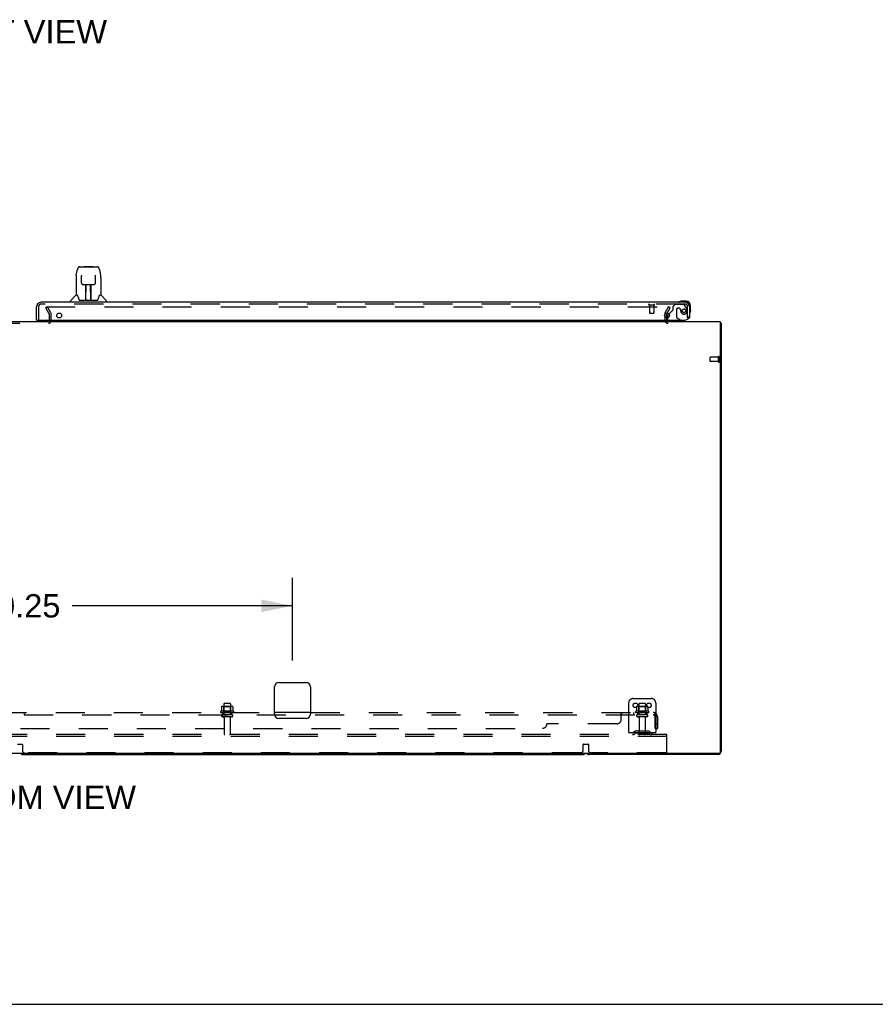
# Model space of a CAD drawing. Header units: inches. Extents: x 0 to 293, y 0 to 190.
# Tile 3 of 75: x 96 to 144, y 0 to 55. Entities that reach past the tile are written whole.
import ezdxf

# ---------------------------------------------------------------- set-up
doc = ezdxf.new("R2010")
doc.units = ezdxf.units.IN
doc.header["$LTSCALE"] = 16.12069
doc.header["$MEASUREMENT"] = 0
doc.linetypes.add('HIDDEN', pattern=[0.2, 0.1, -0.1])
doc.layers.get('0').update_dxf_attribs({"linetype": 'CONTINUOUS'})
for name, color, linetype in [('DEFAULT_2', 8, 'HIDDEN'), ('DIMENSIONS', 7, 'CONTINUOUS'), ('RIGHTHAND_DOOR_ASSEMBLY', 7, 'CONTINUOUS'), ('SUBPANEL', 7, 'CONTINUOUS')]:
    doc.layers.add(name, color=color, linetype=linetype)
doc.styles.get("Standard").update_dxf_attribs({"font": 'arial.ttf'})
doc.dimstyles.new('DIMSTYLE_1', dxfattribs={"dimtxt": 1.293103, "dimasz": 1.724138, "dimexe": 0.09, "dimexo": 0.07, "dimgap": 0.0375, "dimtad": 0, "dimtih": 1, "dimtoh": 1, "dimzin": 4, "dimdsep": 46, "dimtxsty": 'Standard', "dimblk": '_FILLED', "dimblk1": '_FILLED', "dimblk2": '_FILLED', "dimcen": 0.09, "dimadec": 3, "dimazin": 1, "dimtfac": 1, "dimtdec": 3, "dimtofl": 0, "dimtmove": 0, "dimatfit": 3, "dimldrblk": '_FILLED', "dimfxl": 0, "dimtolj": 1, "dimtzin": 4, "dimarcsym": 0})

# ---------------------------------------------------------------- blocks, each defined once
blk = doc.blocks.new('_FILLED')
at = {"color": 0, "linetype": 'ByBlock'}
blk.add_solid([(0, 0), (-1, 0.2), (-1, -0.2)], dxfattribs=at)
blk = doc.blocks.new('*D18')
at = {"layer": 'DIMENSIONS', "color": 2, "linetype": 'Continuous'}
for p, q in [((81.327, 19.043), (81.327, 23.631)), ((111.577, 19.043), (111.577, 23.631)), ((81.327, 22.079), (93.546, 22.079)), ((111.577, 22.079), (99.358, 22.079))]:
    blk.add_line(p, q, dxfattribs=at)
at = {"layer": 'DIMENSIONS', "color": 2, "linetype": 'Continuous', "xscale": 1.724137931, "yscale": 1.724137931, "zscale": 1.724137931, "rotation": 180}
blk.add_blockref('_FILLED', (81.327, 22.079), dxfattribs=at)
at = {"layer": 'DIMENSIONS', "color": 2, "linetype": 'Continuous', "xscale": 1.724137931, "yscale": 1.724137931, "zscale": 1.724137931}
blk.add_blockref('_FILLED', (111.577, 22.079), dxfattribs=at)
at = {"layer": 'DIMENSIONS', "color": 2, "linetype": 'Continuous', "insert": (96.452, 22.725), "char_height": 1.2931, "width": 4.51865, "attachment_point": 2, "line_spacing_factor": 0.9}
blk.add_mtext('30.25', dxfattribs=at)

msp = doc.modelspace()

# ---------------------------------------------------------------- linework, layer by layer
at = {"color": 3, "linetype": 'Continuous'}
for p, q in [((132.306, 38.241), (132.306, 38.034)), ((57.629, 37.836), (135.275, 37.836)), ((135.275, 37.836), (135.275, 13.948)), ((135.327, 37.732), (135.327, 14.025)), ((110.577, 16.086), (110.577, 17.586)), ((110.827, 17.836), (112.327, 17.836)), ((112.577, 17.586), (112.577, 16.086)), ((112.327, 15.836), (110.827, 15.836)), ((135.215, 13.888), (57.689, 13.888)), ((135.138, 13.836), (128.016, 13.836))]:
    msp.add_line(p, q, dxfattribs=at)
at = {"color": 7, "linetype": 'Continuous'}
for p, q in [((135.287, 37.764), (135.275, 37.755)), ((135.275, 37.732), (135.327, 37.732)), ((96.641, 13.836), (127.638, 13.836)), ((0, 0), (293.103, 0))]:
    msp.add_line(p, q, dxfattribs=at)
at = {"color": 3, "linetype": 'Continuous'}
for points in [[(135.287, 37.764), (135.288, 37.762), (135.29, 37.761), (135.293, 37.759), (135.295, 37.757), (135.298, 37.755), (135.301, 37.754), (135.304, 37.752)], [(135.304, 37.752), (135.31, 37.749), (135.313, 37.748), (135.315, 37.746), (135.318, 37.745), (135.32, 37.743), (135.322, 37.742), (135.324, 37.74), (135.325, 37.738), (135.326, 37.737), (135.327, 37.735), (135.327, 37.734), (135.327, 37.732)]]:
    msp.add_lwpolyline(points, dxfattribs=at)
for centre, radius, start, end in [((132.391, 37.921), 0.085, 184.0489, 270), ((135.138, 37.647), 0.189, 38.2806, 43.5127), ((110.827, 17.586), 0.25, 90, 180), ((112.327, 17.586), 0.25, 0, 90), ((110.827, 16.086), 0.25, 180, 270), ((112.327, 16.086), 0.25, 270, 360), ((128.016, 14.025), 0.189, 226.487, 270), ((135.138, 14.025), 0.189, 270, 360), ((135.215, 13.948), 0.06, 270, 360)]:
    msp.add_arc(centre, radius, start, end, dxfattribs=at)
at = {"color": 7, "linetype": 'Continuous'}
for centre, start, end in [((96.641, 14.025), 226.5797, 270), ((127.638, 14.025), 270, 313.4203)]:
    msp.add_arc(centre, 0.189, start, end, dxfattribs=at)
at = {"layer": 'DEFAULT_2', "color": 8, "linetype": 'HIDDEN'}
for p, q in [((97.988, 38.649), (97.898, 38.597)), ((98.094, 38.257), (97.898, 38.597)), ((97.921, 38.649), (132.371, 38.649)), ((98.184, 38.309), (97.988, 38.649)), ((98.098, 37.888), (98.098, 38.241)), ((98.202, 37.886), (98.202, 38.241)), ((132.202, 38.241), (132.202, 37.921)), ((132.221, 38.309), (132.417, 38.649)), ((132.311, 38.257), (132.507, 38.597)), ((132.507, 38.597), (132.417, 38.649)), ((94.856, 37.732), (98.048, 37.732)), ((132.306, 38.034), (132.306, 37.921)), ((134.723, 35.618), (134.723, 35.846)), ((135.18, 35.856), (134.733, 35.856)), ((135.18, 35.608), (134.733, 35.608)), ((135.18, 35.59), (135.18, 35.874)), ((135.223, 35.59), (135.223, 35.874)), ((130.452, 16.94), (131.452, 16.94)), ((107.633, 16.48), (107.633, 16.262)), ((108.208, 16.501), (107.697, 16.501)), ((107.769, 16.481), (107.749, 16.501)), ((107.765, 16.635), (107.765, 16.04)), ((108.136, 16.481), (107.769, 16.481)), ((107.769, 16.185), (107.769, 16.481)), ((108.11, 16.665), (107.795, 16.665)), ((108.136, 16.481), (108.156, 16.501)), ((108.136, 16.185), (108.136, 16.481)), ((108.14, 16.635), (108.14, 16.04)), ((108.271, 16.48), (108.271, 16.262)), ((130.202, 16.69), (130.202, 14.94)), ((130.633, 16.48), (130.633, 16.262)), ((131.208, 16.501), (130.697, 16.501)), ((130.769, 16.481), (130.749, 16.501)), ((130.765, 16.635), (130.765, 16.04)), ((131.136, 16.481), (130.769, 16.481)), ((130.769, 16.185), (130.769, 16.481)), ((131.11, 16.665), (130.795, 16.665)), ((131.136, 16.481), (131.156, 16.501)), ((131.136, 16.185), (131.136, 16.481)), ((131.14, 16.635), (131.14, 16.04)), ((131.271, 16.48), (131.271, 16.262)), ((131.702, 16.69), (131.702, 14.94)), ((108.308, 16.235), (107.596, 16.235)), ((107.618, 16.165), (108.286, 16.165)), ((108.21, 16.04), (107.695, 16.04)), ((108.21, 15.93), (107.695, 15.93)), ((107.769, 16.185), (107.749, 16.165)), ((108.136, 16.185), (107.769, 16.185)), ((107.787, 15.868), (107.787, 14.97)), ((108.117, 15.868), (108.117, 14.97)), ((108.136, 16.185), (108.156, 16.165)), ((131.308, 16.235), (130.596, 16.235)), ((130.618, 16.165), (131.286, 16.165)), ((131.21, 16.04), (130.695, 16.04)), ((131.21, 15.93), (130.695, 15.93)), ((130.769, 16.185), (130.749, 16.165)), ((131.136, 16.185), (130.769, 16.185)), ((130.787, 15.868), (130.787, 14.97)), ((131.117, 15.868), (131.117, 14.97)), ((131.136, 16.185), (131.156, 16.165)), ((132.327, 14.94), (60.577, 14.94)), ((132.327, 14.836), (60.577, 14.836)), ((131.702, 15.044), (130.202, 15.044)), ((130.545, 15.113), (130.477, 15.064)), ((130.606, 15.028), (130.538, 14.98)), ((131.293, 15.134), (130.612, 15.134)), ((131.293, 15.03), (130.612, 15.03)), ((130.777, 15.134), (130.777, 15.03)), ((131.127, 15.134), (131.127, 15.03)), ((131.299, 15.028), (131.366, 14.98)), ((131.359, 15.113), (131.427, 15.064)), ((132.327, 14.836), (132.327, 14.94)), ((132.327, 14.003), (132.327, 14.836)), ((96.322, 14.41), (96.582, 14.41)), ((96.602, 14.39), (96.602, 14.065)), ((127.677, 14.065), (127.677, 14.39)), ((127.697, 14.41), (127.957, 14.41)), ((127.977, 14.39), (127.977, 14.065)), ((127.552, 13.94), (96.727, 13.94)), ((132.265, 13.94), (128.102, 13.94))]:
    msp.add_line(p, q, dxfattribs=at)
for points in [[(132.371, 38.649), (132.373, 38.649), (132.375, 38.648), (132.377, 38.648), (132.379, 38.647), (132.381, 38.646), (132.383, 38.645), (132.385, 38.644), (132.386, 38.642), (132.388, 38.641), (132.389, 38.639), (132.39, 38.637), (132.39, 38.635), (132.391, 38.633), (132.391, 38.632)], [(132.391, 38.632), (132.391, 38.631), (132.39, 38.629), (132.39, 38.627), (132.389, 38.626), (132.388, 38.624)], [(107.639, 16.489), (107.638, 16.488), (107.636, 16.487), (107.635, 16.486), (107.634, 16.485), (107.634, 16.483), (107.633, 16.481), (107.633, 16.48)], [(108.265, 16.489), (108.267, 16.488), (108.268, 16.487), (108.269, 16.486), (108.27, 16.485), (108.271, 16.483), (108.271, 16.481), (108.271, 16.48)], [(130.639, 16.489), (130.638, 16.488), (130.636, 16.487), (130.635, 16.486), (130.634, 16.485), (130.634, 16.483), (130.633, 16.481), (130.633, 16.48)], [(131.265, 16.489), (131.267, 16.488), (131.268, 16.487), (131.269, 16.486), (131.27, 16.485), (131.271, 16.483), (131.271, 16.481), (131.271, 16.48)], [(107.633, 16.262), (107.633, 16.261), (107.633, 16.259), (107.633, 16.258), (107.632, 16.258), (107.632, 16.257), (107.632, 16.256), (107.631, 16.256), (107.631, 16.255), (107.631, 16.255), (107.63, 16.255), (107.63, 16.254), (107.63, 16.254), (107.629, 16.254), (107.629, 16.254), (107.629, 16.253), (107.629, 16.253), (107.628, 16.253), (107.628, 16.253)], [(108.276, 16.253), (108.276, 16.253), (108.276, 16.253), (108.276, 16.253), (108.275, 16.254), (108.275, 16.254), (108.275, 16.254), (108.274, 16.254), (108.274, 16.255), (108.274, 16.255), (108.273, 16.255), (108.273, 16.256), (108.273, 16.256), (108.272, 16.257), (108.272, 16.258), (108.272, 16.258), (108.271, 16.259), (108.271, 16.261), (108.271, 16.262)], [(130.633, 16.262), (130.633, 16.261), (130.633, 16.259), (130.633, 16.258), (130.632, 16.258), (130.632, 16.257), (130.632, 16.256), (130.631, 16.256), (130.631, 16.255), (130.631, 16.255), (130.63, 16.255), (130.63, 16.254), (130.63, 16.254), (130.629, 16.254), (130.629, 16.254), (130.629, 16.253), (130.629, 16.253), (130.628, 16.253), (130.628, 16.253)], [(131.276, 16.253), (131.276, 16.253), (131.276, 16.253), (131.276, 16.253), (131.275, 16.254), (131.275, 16.254), (131.275, 16.254), (131.274, 16.254), (131.274, 16.255), (131.274, 16.255), (131.273, 16.255), (131.273, 16.256), (131.273, 16.256), (131.272, 16.257), (131.272, 16.258), (131.272, 16.258), (131.271, 16.259), (131.271, 16.261), (131.271, 16.262)]]:
    msp.add_lwpolyline(points, dxfattribs=at)
for centre in [(130.577, 16.565), (131.327, 16.565)]:
    msp.add_circle(centre, 0.128, dxfattribs=at)
for centre, radius, start, end in [((98.065, 38.241), 0.033, 0, 30), ((98.065, 38.241), 0.137, 0, 30), ((132.339, 38.241), 0.137, 150, 180), ((132.339, 38.241), 0.033, 150, 180), ((98.048, 37.886), 0.154, 270, 360), ((98.048, 37.886), 0.05, 270, 360), ((132.391, 37.921), 0.189, 180, 270), ((132.391, 37.921), 0.085, 180, 184.0489), ((134.733, 35.846), 0.01, 90, 180), ((134.733, 35.618), 0.01, 180, 270), ((135.202, 35.874), 0.0215, 360, 180), ((135.202, 35.59), 0.0215, 180, 0), ((130.452, 16.69), 0.25, 90, 180), ((131.452, 16.69), 0.25, 0, 90), ((107.697, 16.36), 0.141, 90, 113.95), ((107.795, 16.635), 0.03, 90, 180), ((108.11, 16.635), 0.03, 0, 90), ((108.208, 16.36), 0.141, 66.05, 90), ((130.697, 16.36), 0.141, 90, 113.95), ((130.795, 16.635), 0.03, 90, 180), ((131.11, 16.635), 0.03, 0, 90), ((131.208, 16.36), 0.141, 66.05, 90), ((107.618, 16.204), 0.0384, 124.4497, 270), ((107.952, 15.635), 0.698, 117.6814, 120.6631), ((107.695, 15.985), 0.055, 90, 270), ((107.725, 15.868), 0.0625, 0, 90), ((108.18, 15.868), 0.0625, 90, 180), ((108.21, 15.985), 0.055, 270, 90), ((107.952, 15.635), 0.698, 59.3369, 62.3186), ((108.286, 16.204), 0.0384, 270, 55.5503), ((130.618, 16.204), 0.0384, 124.4497, 270), ((130.952, 15.635), 0.698, 117.6814, 120.6631), ((130.695, 15.985), 0.055, 90, 270), ((130.725, 15.868), 0.0625, 0, 90), ((131.18, 15.868), 0.0625, 90, 180), ((131.21, 15.985), 0.055, 270, 90), ((130.952, 15.635), 0.698, 59.3369, 62.3186), ((131.286, 16.204), 0.0384, 270, 55.5503), ((107.817, 14.97), 0.03, 180, 270), ((108.087, 14.97), 0.03, 270, 360), ((130.416, 15.148), 0.104, 270, 305.7539), ((130.416, 15.148), 0.208, 270, 305.7539), ((130.612, 15.02), 0.114, 90, 125.7539), ((130.612, 15.02), 0.01, 90, 125.7539), ((130.817, 14.97), 0.03, 180, 270), ((131.087, 14.97), 0.03, 270, 360), ((131.293, 15.02), 0.114, 54.2461, 90), ((131.293, 15.02), 0.01, 54.2461, 90), ((131.488, 15.148), 0.208, 234.2461, 270), ((131.488, 15.148), 0.104, 234.2461, 270), ((96.582, 14.39), 0.02, 0, 90), ((127.697, 14.39), 0.02, 90, 180), ((127.957, 14.39), 0.02, 0, 90), ((96.727, 14.065), 0.125, 180, 270), ((127.552, 14.065), 0.125, 270, 360), ((128.102, 14.065), 0.125, 180, 270), ((132.265, 14.003), 0.0625, 270, 360)]:
    msp.add_arc(centre, radius, start, end, dxfattribs=at)
at = {"layer": 'RIGHTHAND_DOOR_ASSEMBLY', "color": 7, "linetype": 'Continuous'}
for p, q in [((99.591, 40.403), (99.656, 40.708)), ((99.78, 40.863), (100.749, 40.863)), ((99.866, 40.863), (99.865, 40.863)), ((99.877, 40.388), (99.877, 40.386)), ((99.877, 40.386), (99.877, 40.382)), ((99.877, 40.382), (99.877, 40.378)), ((99.877, 40.378), (99.877, 40.371)), ((99.88, 40.24), (99.877, 40.371)), ((100.026, 40.883), (100.007, 40.863)), ((100.026, 40.883), (100.503, 40.883)), ((100.503, 40.883), (100.523, 40.863)), ((100.652, 40.378), (100.652, 40.382)), ((100.652, 40.369), (100.652, 40.378)), ((100.873, 40.708), (100.939, 40.403)), ((100.944, 40.373), (100.939, 40.403)), ((99.576, 40.26), (99.576, 39.288)), ((99.884, 39.956), (99.88, 40.24)), ((99.884, 39.956), (99.886, 39.943)), ((99.965, 39.879), (100.085, 39.879)), ((100.115, 39.032), (100.13, 39.88)), ((100.121, 39.88), (100.409, 39.88)), ((100.123, 39.464), (100.123, 39.88)), ((100.391, 39.012), (100.376, 39.88)), ((100.406, 39.012), (100.406, 39.88)), ((100.444, 39.879), (100.564, 39.879)), ((100.645, 39.956), (100.652, 40.369)), ((100.954, 40.259), (100.954, 39.288)), ((99.57, 39.282), (99.272, 38.985)), ((99.649, 39.288), (99.576, 39.288)), ((99.645, 39.288), (99.651, 39.278)), ((100.126, 39.654), (100.123, 39.654)), ((100.126, 39.642), (100.123, 39.642)), ((100.406, 39.654), (100.379, 39.654)), ((100.406, 39.642), (100.38, 39.642)), ((100.384, 39.414), (100.406, 39.414)), ((100.406, 39.41), (100.384, 39.41)), ((100.878, 39.277), (100.883, 39.287)), ((100.954, 39.288), (100.881, 39.288)), ((100.959, 39.282), (101.257, 38.985)), ((99.261, 38.894), (99.261, 38.957)), ((99.712, 39.123), (99.726, 39.076)), ((99.726, 39.076), (99.729, 39.067)), ((99.779, 39.012), (100.75, 39.012)), ((100.116, 39.084), (100.116, 39.058)), ((100.123, 39.012), (100.123, 39.017)), ((100.39, 39.058), (100.389, 39.084)), ((100.8, 39.067), (100.803, 39.076)), ((101.269, 38.894), (101.269, 38.957)), ((133.374, 38.954), (133.118, 38.954)), ((132.435, 38.244), (132.377, 38.187)), ((133.577, 38.648), (133.577, 38.691)), ((133.637, 38.435), (133.634, 38.397)), ((133.637, 38.435), (133.637, 38.691)), ((97.41, 37.915), (97.39, 37.915)), ((132.348, 38.116), (132.348, 38.034)), ((133.135, 37.875), (133.066, 37.915)), ((133.135, 37.836), (133.135, 37.875)), ((133.544, 38.04), (133.577, 38.04))]:
    msp.add_line(p, q, dxfattribs=at)
at = {"layer": 'RIGHTHAND_DOOR_ASSEMBLY', "color": 3, "linetype": 'Continuous'}
for p, q in [((133.331, 38.894), (97.636, 38.894)), ((97.39, 37.915), (97.39, 38.648)), ((133.577, 38.648), (133.577, 38.04)), ((97.41, 37.915), (133.327, 37.915))]:
    msp.add_line(p, q, dxfattribs=at)
at = {"layer": 'RIGHTHAND_DOOR_ASSEMBLY', "color": 8, "linetype": 'HIDDEN'}
for p, q in [((133.331, 38.79), (97.636, 38.79)), ((131.331, 38.747), (131.615, 38.747)), ((131.349, 38.747), (131.349, 38.3)), ((131.597, 38.747), (131.597, 38.3)), ((132.781, 38.769), (132.655, 38.643)), ((133.233, 38.769), (132.781, 38.769)), ((133.399, 38.592), (133.297, 38.736)), ((97.494, 38.648), (97.494, 37.915)), ((131.359, 38.29), (131.587, 38.29)), ((132.597, 38.406), (132.435, 38.244)), ((132.655, 38.643), (132.655, 38.464)), ((132.847, 38.479), (132.847, 38.1)), ((132.978, 38.577), (132.945, 38.577)), ((133.076, 38.491), (133.076, 38.479)), ((133.473, 38.04), (133.473, 38.648)), ((132.348, 38.034), (132.348, 37.993)), ((132.505, 37.836), (133.135, 37.836)), ((133.066, 37.915), (132.897, 38.013)), ((133.473, 38.04), (133.544, 38.04))]:
    msp.add_line(p, q, dxfattribs=at)
at = {"layer": 'RIGHTHAND_DOOR_ASSEMBLY', "color": 7, "linetype": 'Continuous'}
for points in [[(99.591, 40.403), (99.585, 40.372), (99.58, 40.332), (99.576, 40.293), (99.576, 40.26)], [(99.78, 40.863), (99.777, 40.863), (99.763, 40.861), (99.75, 40.858), (99.738, 40.853), (99.727, 40.846), (99.716, 40.838), (99.707, 40.829), (99.699, 40.819), (99.692, 40.809), (99.685, 40.798), (99.679, 40.785), (99.674, 40.772), (99.669, 40.757), (99.664, 40.74), (99.659, 40.721), (99.656, 40.708)], [(99.877, 40.391), (99.876, 40.392), (99.876, 40.392), (99.876, 40.391), (99.877, 40.391), (99.877, 40.39), (99.877, 40.389), (99.877, 40.388)], [(100.652, 40.382), (100.653, 40.386), (100.653, 40.387), (100.653, 40.389), (100.653, 40.39), (100.653, 40.391), (100.653, 40.391), (100.653, 40.392)], [(100.873, 40.708), (100.871, 40.721), (100.866, 40.74), (100.861, 40.757), (100.855, 40.772), (100.85, 40.785), (100.844, 40.798), (100.837, 40.809), (100.83, 40.82), (100.822, 40.83), (100.813, 40.839), (100.802, 40.846), (100.791, 40.853), (100.778, 40.858), (100.765, 40.861), (100.752, 40.863), (100.749, 40.863)], [(100.954, 40.259), (100.953, 40.293), (100.95, 40.333), (100.944, 40.373)], [(99.886, 39.943), (99.889, 39.931), (99.895, 39.919), (99.902, 39.908), (99.91, 39.899), (99.92, 39.891), (99.931, 39.886), (99.943, 39.881), (99.955, 39.879), (99.964, 39.879)], [(100.085, 39.879), (100.089, 39.879), (100.097, 39.879), (100.105, 39.879)], [(100.105, 39.879), (100.114, 39.879), (100.121, 39.88)], [(100.409, 39.88), (100.417, 39.879), (100.425, 39.879)], [(100.425, 39.879), (100.433, 39.879), (100.441, 39.879), (100.444, 39.879)], [(100.566, 39.879), (100.576, 39.879), (100.588, 39.882), (100.599, 39.886), (100.61, 39.892), (100.62, 39.9), (100.628, 39.91), (100.635, 39.92), (100.641, 39.932), (100.644, 39.944), (100.645, 39.956)], [(99.651, 39.278), (99.665, 39.249), (99.68, 39.214), (99.696, 39.171), (99.712, 39.123)], [(99.729, 39.067), (99.734, 39.055), (99.739, 39.044), (99.744, 39.036)], [(99.744, 39.036), (99.749, 39.028), (99.755, 39.022), (99.761, 39.017), (99.769, 39.014), (99.776, 39.013), (99.779, 39.012)], [(100.751, 39.012), (100.753, 39.013), (100.76, 39.014), (100.768, 39.017), (100.774, 39.022), (100.78, 39.028), (100.786, 39.035)], [(100.786, 39.035), (100.791, 39.044), (100.795, 39.054), (100.8, 39.067)], [(100.803, 39.076), (100.817, 39.122), (100.833, 39.17), (100.849, 39.212), (100.864, 39.248), (100.878, 39.277)]]:
    msp.add_lwpolyline(points, dxfattribs=at)
at = {"layer": 'RIGHTHAND_DOOR_ASSEMBLY', "color": 3, "linetype": 'Continuous'}
for centre in [(98.64, 38.165), (132.327, 38.165)]:
    msp.add_circle(centre, 0.133, dxfattribs=at)
at = {"layer": 'RIGHTHAND_DOOR_ASSEMBLY', "color": 8, "linetype": 'HIDDEN'}
msp.add_circle((133.273, 38.427), 0.101, dxfattribs=at)
at = {"layer": 'RIGHTHAND_DOOR_ASSEMBLY', "color": 7, "linetype": 'Continuous'}
for centre, radius, start, end in [((99.584, 39.268), 0.0197, 97.5, 135), ((100.945, 39.268), 0.0197, 45, 82.5), ((99.3, 38.957), 0.0394, 135, 180), ((100.135, 39.032), 0.0197, 179, 269.9232), ((100.371, 39.032), 0.0197, 270.0771, 1), ((101.229, 38.957), 0.0394, 0, 45), ((132.997, 38.906), 0.015, 120.8899, 173.6204), ((132.997, 38.909), 0.015, 186.3796, 270), ((133.118, 38.704), 0.25, 90, 120.8899), ((133.374, 38.691), 0.263, 0, 90), ((133.374, 38.691), 0.203, 0, 90), ((133.592, 38.314), 0.015, 180, 263.6204), ((133.589, 38.314), 0.015, 276.3796, 329.1101), ((133.387, 38.435), 0.25, 329.1101, 360), ((132.448, 38.116), 0.1, 135, 180), ((132.505, 37.993), 0.157, 209.8303, 270)]:
    msp.add_arc(centre, radius, start, end, dxfattribs=at)
at = {"layer": 'RIGHTHAND_DOOR_ASSEMBLY', "color": 3, "linetype": 'Continuous'}
for centre, radius, start, end in [((97.636, 38.648), 0.246, 90, 180), ((133.331, 38.648), 0.246, 0, 90), ((97.41, 37.935), 0.02, 180, 270), ((133.327, 38.165), 0.25, 270, 360)]:
    msp.add_arc(centre, radius, start, end, dxfattribs=at)
at = {"layer": 'RIGHTHAND_DOOR_ASSEMBLY', "color": 8, "linetype": 'HIDDEN'}
for centre, radius, start, end in [((97.636, 38.648), 0.142, 90, 180), ((131.331, 38.769), 0.0215, 90, 270), ((131.615, 38.769), 0.0215, 270, 90), ((133.233, 38.69), 0.079, 35.1, 90), ((133.331, 38.648), 0.142, 0, 90), ((131.359, 38.3), 0.01, 180, 270), ((131.587, 38.3), 0.01, 270, 360), ((132.667, 38.335), 0.1, 111.6096, 135), ((132.616, 38.464), 0.039, 291.6096, 360), ((132.945, 38.479), 0.098, 90, 180), ((132.978, 38.479), 0.098, 0, 90), ((133.469, 38.491), 0.393, 181.6599, 197.9298), ((133.273, 38.427), 0.187, 197.8482, 16.8439), ((133.083, 38.37), 0.386, 16.8439, 35.1), ((132.505, 37.993), 0.157, 180, 209.8303), ((132.947, 38.1), 0.1, 180, 239.908)]:
    msp.add_arc(centre, radius, start, end, dxfattribs=at)
at = {"layer": 'RIGHTHAND_DOOR_ASSEMBLY', "color": 7, "linetype": 'Continuous'}
for centre, start_param, end_param in [((100.115, 39.052), -2.940151, -2.835574), ((100.391, 39.052), -3.447611, -3.141593)]:
    msp.add_ellipse(centre, major_axis=(0, 0.0394), ratio=1, start_param=start_param, end_param=end_param, dxfattribs=at)
at = {"layer": 'SUBPANEL', "color": 8, "linetype": 'HIDDEN'}
for p, q in [((61.233, 16.04), (131.671, 16.04)), ((82.327, 16.165), (110.577, 16.165)), ((96.702, 16.165), (96.702, 16.04)), ((107.702, 16.04), (107.702, 16.165)), ((108.202, 16.04), (108.202, 16.165)), ((112.577, 16.165), (131.671, 16.165)), ((129.796, 15.79), (129.796, 16.111)), ((129.796, 16.015), (129.798, 16.014)), ((129.818, 16.156), (129.82, 16.159)), ((129.824, 16.163), (129.826, 16.164)), ((129.831, 16.04), (129.831, 16.165)), ((130.193, 16.165), (130.193, 16.04)), ((130.474, 16.165), (130.474, 16.04)), ((130.702, 16.165), (130.702, 16.04)), ((131.202, 16.165), (131.202, 16.04)), ((131.709, 16.111), (131.63, 16.015)), ((131.651, 16.04), (131.651, 16.04)), ((131.671, 16.04), (131.671, 16.165)), ((131.671, 16.096), (131.671, 16.1)), ((131.671, 15.29), (131.671, 15.928)), ((131.796, 15.928), (131.796, 15.29)), ((67.483, 15.29), (125.421, 15.29)), ((129.546, 15.54), (125.671, 15.54)), ((131.671, 15.54), (131.796, 15.54)), ((131.671, 15.29), (131.796, 15.29))]:
    msp.add_line(p, q, dxfattribs=at)
at = {"layer": 'SUBPANEL', "color": 3, "linetype": 'Continuous'}
msp.add_line((112.577, 16.165), (110.577, 16.165), dxfattribs=at)
at = {"layer": 'SUBPANEL', "color": 8, "linetype": 'HIDDEN'}
for points in [[(129.796, 16.111), (129.798, 16.114), (129.799, 16.116), (129.801, 16.119), (129.803, 16.123), (129.805, 16.127), (129.806, 16.131), (129.81, 16.139)], [(129.796, 16.015), (129.798, 16.014), (129.8, 16.014), (129.802, 16.014), (129.803, 16.015), (129.805, 16.015), (129.807, 16.016), (129.808, 16.017), (129.81, 16.019), (129.811, 16.02), (129.813, 16.022)], [(129.8, 16.014), (129.802, 16.014), (129.803, 16.015), (129.805, 16.015)], [(129.807, 16.016), (129.808, 16.017), (129.81, 16.019)], [(129.81, 16.139), (129.811, 16.142), (129.813, 16.146)], [(129.811, 16.02), (129.813, 16.022), (129.814, 16.024), (129.816, 16.026), (129.819, 16.03)], [(129.813, 16.146), (129.815, 16.15), (129.816, 16.153)], [(129.816, 16.153), (129.818, 16.156), (129.82, 16.159), (129.822, 16.161), (129.824, 16.163), (129.826, 16.164), (129.828, 16.165), (129.83, 16.165), (129.831, 16.165)], [(129.819, 16.03), (129.82, 16.032), (129.822, 16.034), (129.823, 16.036), (129.825, 16.038), (129.826, 16.039)], [(129.822, 16.034), (129.823, 16.036), (129.825, 16.038), (129.826, 16.039), (129.828, 16.04), (129.83, 16.04), (129.831, 16.04)], [(129.828, 16.165), (129.83, 16.165), (129.831, 16.165)], [(129.828, 16.04), (129.83, 16.04), (129.831, 16.04)], [(131.63, 16.015), (131.631, 16.014), (131.632, 16.014), (131.633, 16.014), (131.634, 16.015), (131.635, 16.015), (131.636, 16.016), (131.638, 16.017), (131.64, 16.019), (131.641, 16.02), (131.643, 16.022), (131.648, 16.026)], [(131.671, 16.1), (131.671, 16.1), (131.671, 16.1), (131.671, 16.1), (131.671, 16.1), (131.671, 16.099), (131.671, 16.099), (131.671, 16.098), (131.671, 16.097), (131.671, 16.097), (131.67, 16.096), (131.67, 16.095), (131.67, 16.095), (131.67, 16.094), (131.67, 16.093), (131.67, 16.092), (131.67, 16.092), (131.669, 16.091), (131.669, 16.09), (131.669, 16.089), (131.669, 16.088), (131.669, 16.087), (131.668, 16.086), (131.668, 16.086), (131.668, 16.085), (131.668, 16.084), (131.667, 16.083), (131.667, 16.082), (131.667, 16.081), (131.667, 16.08), (131.666, 16.079), (131.666, 16.078), (131.666, 16.077), (131.665, 16.076), (131.665, 16.075), (131.665, 16.074), (131.664, 16.073), (131.664, 16.072), (131.664, 16.071), (131.663, 16.07), (131.663, 16.069), (131.663, 16.068), (131.662, 16.067), (131.662, 16.066), (131.661, 16.064), (131.661, 16.063), (131.661, 16.062), (131.66, 16.061), (131.66, 16.06), (131.659, 16.059), (131.659, 16.058), (131.658, 16.057), (131.658, 16.056), (131.658, 16.055), (131.657, 16.054), (131.657, 16.053), (131.656, 16.052), (131.656, 16.051), (131.656, 16.05), (131.655, 16.05), (131.655, 16.049), (131.654, 16.048), (131.654, 16.047), (131.653, 16.046), (131.653, 16.045), (131.653, 16.045), (131.652, 16.044), (131.652, 16.043), (131.651, 16.042), (131.651, 16.042), (131.651, 16.041), (131.65, 16.04), (131.65, 16.04), (131.65, 16.039), (131.649, 16.038), (131.649, 16.038), (131.649, 16.037), (131.648, 16.037), (131.648, 16.037), (131.648, 16.036), (131.648, 16.036)], [(131.648, 16.026), (131.65, 16.028), (131.652, 16.03), (131.655, 16.032), (131.657, 16.034), (131.66, 16.036), (131.662, 16.038), (131.665, 16.039), (131.667, 16.04), (131.669, 16.04), (131.671, 16.04)], [(131.648, 16.036), (131.648, 16.036), (131.648, 16.036), (131.648, 16.037), (131.648, 16.037), (131.649, 16.037), (131.649, 16.038), (131.649, 16.038), (131.65, 16.039), (131.65, 16.039), (131.651, 16.04)], [(131.695, 16.135), (131.691, 16.142), (131.69, 16.146), (131.688, 16.15), (131.686, 16.153), (131.684, 16.156), (131.682, 16.159), (131.68, 16.161), (131.678, 16.163), (131.676, 16.164), (131.674, 16.165), (131.673, 16.165), (131.671, 16.165)], [(131.709, 16.111), (131.707, 16.114), (131.705, 16.116), (131.702, 16.119), (131.7, 16.123), (131.698, 16.127), (131.696, 16.131), (131.695, 16.135)]]:
    msp.add_lwpolyline(points, dxfattribs=at)
for centre, radius, start, end in [((131.559, 15.928), 0.237, 0, 90), ((131.559, 15.928), 0.112, 0, 90), ((125.421, 15.54), 0.25, 270, 360), ((129.546, 15.79), 0.25, 270, 360)]:
    msp.add_arc(centre, radius, start, end, dxfattribs=at)

# ---------------------------------------------------------------- texts
at = {"layer": 'DIMENSIONS', "color": 2, "linetype": 'Continuous', "char_height": 1.2931, "attachment_point": 2, "line_spacing_factor": 0.9}
for s, insert, width in [('FRONT VIEW', (95.624, 54.531), 11.31586), ('BOTTOM VIEW', (96.479, 12.118), 12.81566)]:
    msp.add_mtext(s, dxfattribs=dict(at, insert=insert, width=width))

# ---------------------------------------------------------------- dimensions: what is measured, and where the dimension line sits
at = {"layer": 'DIMENSIONS', "color": 2, "linetype": 'Continuous'}
dim = msp.add_linear_dim(base=(111.577, 22.079), p1=(81.327, 18.973), p2=(111.577, 18.973), dimstyle='DIMSTYLE_1', dxfattribs=at)
dim.commit()
dim.dimension.update_dxf_attribs({"geometry": '*D18', "text_midpoint": (96.454, 22.072), "dimtype": 160})

doc.saveas('drawing.dxf')
